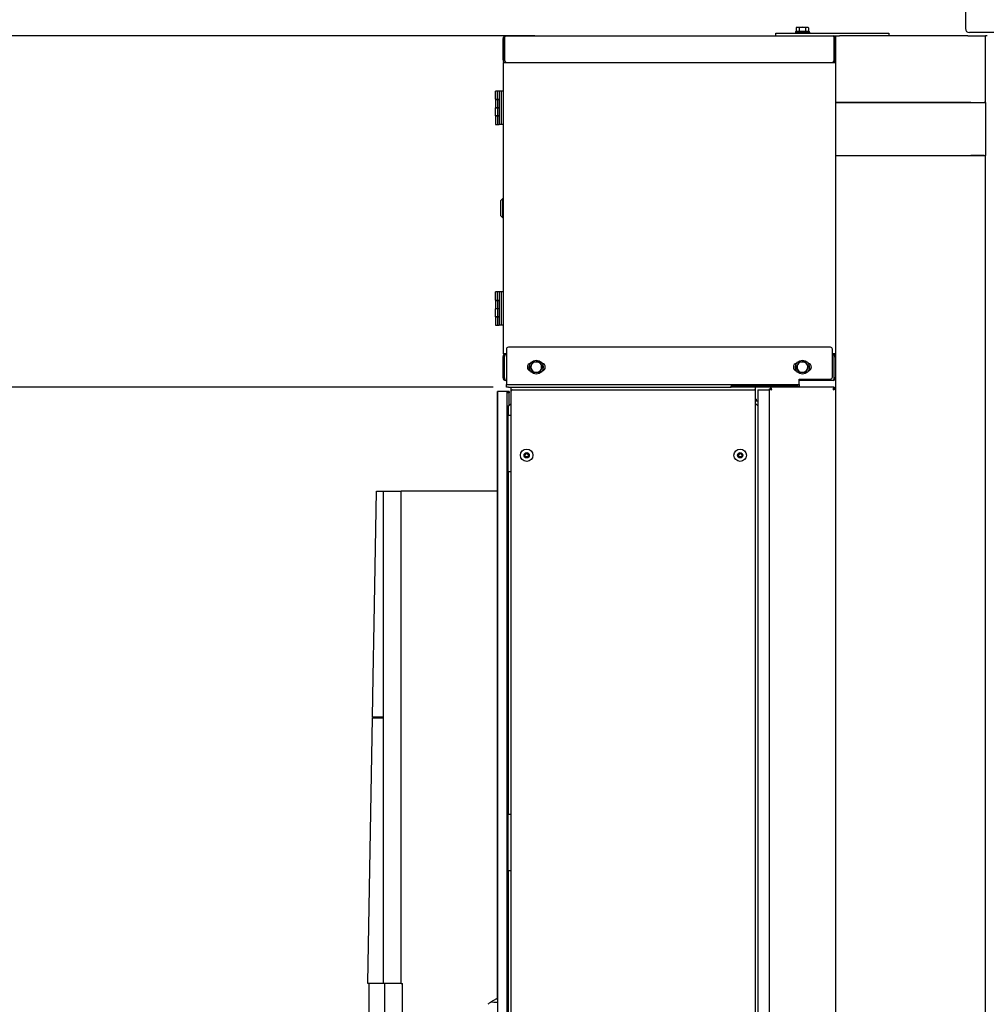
# Model space of a CAD drawing. Extents: x -72 to 51457, y 0 to 26838.
# Tile 158 of 203: x 4608 to 6061, y 13583 to 15063. Entities that reach past the tile are written whole.
import ezdxf
from ezdxf.enums import TextEntityAlignment as Align

# ---------------------------------------------------------------- set-up
doc = ezdxf.new("R2010")
doc.units = 0
doc.header["$LTSCALE"] = 12
for name, pattern in [('LDM', [0]), ('LEA', [0]), ('LFUN', [0]), ('SOLID_THIN', [0])]:
    doc.linetypes.add(name, pattern=pattern)
doc.layers.get('0').update_dxf_attribs({"linetype": 'CONTINUOUS'})
doc.layers.add('4', color=7, linetype='CONTINUOUS')
doc.styles.get("Standard").update_dxf_attribs({"font": 'medtext', "width": 0.75})
doc.styles.add('TDM', font='TXT', dxfattribs={"width": 0.675})
doc.dimstyles.new('MEDDIM1586', dxfattribs={"dimscale": 20, "dimtxt": 6, "dimasz": 3.5, "dimexe": 2.5, "dimexo": 2.5, "dimgap": 1.665, "dimtad": 1, "dimdec": 4, "dimrnd": 1, "dimzin": 12, "dimdsep": 46, "dimtxsty": 'Standard', "dimblk": 'MEDFUNV_7', "dimcen": 30, "dimclrd": 7, "dimclre": 7, "dimclrt": 7, "dimadec": 0, "dimazin": 0, "dimtfac": 0.7, "dimtdec": 4, "dimtmove": 0, "dimatfit": 3, "dimldrblk": 'MEDFUNV_7', "dimfxl": 0, "dimtolj": 1, "dimtzin": 0, "dimarcsym": 0})
doc.dimstyles.new('MEDDIM1593', dxfattribs={"dimscale": 20, "dimtxt": 6, "dimasz": 3.5, "dimexe": 2.5, "dimexo": 2.5, "dimgap": 1.665, "dimtad": 1, "dimdec": 4, "dimrnd": 1, "dimzin": 12, "dimdsep": 46, "dimtxsty": 'Standard', "dimblk": 'MEDFUNV_7', "dimcen": 30, "dimclrd": 7, "dimclre": 7, "dimclrt": 7, "dimadec": 0, "dimazin": 0, "dimtfac": 0.7, "dimtdec": 4, "dimtmove": 0, "dimatfit": 3, "dimldrblk": 'MEDFUNV_7', "dimfxl": 0, "dimtolj": 1, "dimtzin": 0, "dimarcsym": 0})
doc.dimstyles.new('MEDDIM1600', dxfattribs={"dimscale": 20, "dimtxt": 6, "dimasz": 3.5, "dimexe": 2.5, "dimexo": 2.5, "dimgap": 1.665, "dimtad": 1, "dimdec": 4, "dimrnd": 1, "dimzin": 12, "dimdsep": 46, "dimtxsty": 'Standard', "dimblk": 'MEDFUNV_7', "dimcen": 30, "dimclrd": 7, "dimclre": 7, "dimclrt": 7, "dimadec": 0, "dimazin": 0, "dimtfac": 0.7, "dimtdec": 4, "dimtmove": 0, "dimatfit": 3, "dimldrblk": 'MEDFUNV_7', "dimfxl": 0, "dimtolj": 1, "dimtzin": 0, "dimarcsym": 0})

# ---------------------------------------------------------------- blocks, each defined once
blk = doc.blocks.new('MEDFUNV_6')
at = {"color": 0, "linetype": 'LFUN', "lineweight": -2}
for points in [[(1, 0.133), (0, 0), (1, -0.133), (1, 0.133)], [(1, 0.111), (0.167, 0), (1, -0.111)], [(1, 0.089), (0.333, 0), (1, -0.089)], [(1, 0.067), (0.5, 0), (1, -0.067)], [(1, 0.044), (0.667, 0), (1, -0.044)], [(1, 0.022), (0.833, 0), (1, -0.022)]]:
    blk.add_lwpolyline(points, dxfattribs=at)
blk = doc.blocks.new('MEDFUNV_7')
at = {"color": 0, "linetype": 'LFUN', "lineweight": -2}
for points in [[(-1, 0.133), (0, 0), (-1, -0.133), (-1, 0.133)], [(-1, 0.111), (-0.167, 0), (-1, -0.111)], [(-1, 0.089), (-0.333, 0), (-1, -0.089)], [(-1, 0.067), (-0.5, 0), (-1, -0.067)], [(-1, 0.044), (-0.667, 0), (-1, -0.044)], [(-1, 0.022), (-0.833, 0), (-1, -0.022)]]:
    blk.add_lwpolyline(points, dxfattribs=at)
blk = doc.blocks.new('MEDCLUMP_DIM_1587_')
at = {"layer": '4', "color": 7, "linetype": 'LEA', "lineweight": 25}
for p, q in [((5319.8, 14510.6), (3300.8, 14510.6)), ((5326.8, 12383.6), (3300.8, 12383.6))]:
    blk.add_line(p, q, dxfattribs=at)
at = {"layer": '4', "color": 7, "linetype": 'LDM', "lineweight": 25}
blk.add_line((3350.8, 12383.6), (3350.8, 14510.6), dxfattribs=at)
at = {"layer": '4', "color": 7, "linetype": 'LDM', "lineweight": 25, "xscale": 70, "yscale": 70, "zscale": 70, "rotation": 90}
for name, p in [('MEDFUNV_7', (3350.8, 14510.6)), ('MEDFUNV_6', (3350.8, 12383.6))]:
    blk.add_blockref(name, p, dxfattribs=at)
at = {"layer": '4', "color": 7, "lineweight": 25, "style": 'TDM', "width": 0.7425}
blk.add_text('2127', height=120, rotation=90, dxfattribs=at).set_placement((3350.8, 13298.6), align=Align.BOTTOM_LEFT)
blk = doc.blocks.new('*D86')
at = {"lineweight": 0}
blk.add_blockref('MEDCLUMP_DIM_1587_', (0, 0), dxfattribs=at)
blk = doc.blocks.new('MEDCLUMP_DIM_1594_')
at = {"layer": '4', "color": 7, "linetype": 'LEA', "lineweight": 25}
for p, q in [((5382.5, 15038.6), (3300.8, 15038.6)), ((5319.8, 14510.6), (3300.8, 14510.6))]:
    blk.add_line(p, q, dxfattribs=at)
at = {"layer": '4', "color": 7, "linetype": 'LDM', "lineweight": 25}
blk.add_line((3350.8, 14510.6), (3350.8, 15038.6), dxfattribs=at)
at = {"layer": '4', "color": 7, "linetype": 'LDM', "lineweight": 25, "xscale": 70, "yscale": 70, "zscale": 70, "rotation": 90}
for name, p in [('MEDFUNV_7', (3350.8, 15038.6)), ('MEDFUNV_6', (3350.8, 14510.6))]:
    blk.add_blockref(name, p, dxfattribs=at)
at = {"layer": '4', "color": 7, "lineweight": 25, "style": 'TDM', "width": 0.675}
blk.add_text('528', height=120, rotation=90, dxfattribs=at).set_placement((3350.8, 14666.6), align=Align.BOTTOM_LEFT)
blk = doc.blocks.new('*D84')
at = {"lineweight": 0}
blk.add_blockref('MEDCLUMP_DIM_1594_', (0, 0), dxfattribs=at)
blk = doc.blocks.new('MEDCLUMP_DIM_1601_')
at = {"layer": '4', "color": 7, "linetype": 'LEA', "lineweight": 25}
for p, q in [((6091.9, 15338.6), (3300.8, 15338.6)), ((5318.8, 15038.6), (3300.8, 15038.6))]:
    blk.add_line(p, q, dxfattribs=at)
at = {"layer": '4', "color": 7, "linetype": 'LDM', "lineweight": 25}
for points in [[(3350.8, 15038.6), (3350.8, 15704.6)], [(3350.8, 14898.6), (3350.8, 15038.6), (3350.8, 15338.6), (3350.8, 15478.6)]]:
    blk.add_lwpolyline(points, dxfattribs=at)
at = {"layer": '4', "color": 7, "linetype": 'LDM', "lineweight": 25, "xscale": 70, "yscale": 70, "zscale": 70, "rotation": 90}
for name, p in [('MEDFUNV_6', (3350.8, 15338.6)), ('MEDFUNV_7', (3350.8, 15038.6))]:
    blk.add_blockref(name, p, dxfattribs=at)
at = {"layer": '4', "color": 7, "lineweight": 25, "style": 'TDM', "width": 0.771429}
blk.add_text('300', height=120, rotation=90, dxfattribs=at).set_placement((3350.8, 15448.6), align=Align.BOTTOM_LEFT)
blk = doc.blocks.new('*D82')
at = {"lineweight": 0}
blk.add_blockref('MEDCLUMP_DIM_1601_', (0, 0), dxfattribs=at)
blk = doc.blocks.new('Vela_Front')
at = {"color": 7, "linetype": 'SOLID_THIN', "lineweight": 25}
for p, q in [((6029.8, 15097.6), (6029.8, 15049.6)), ((5744.8, 15038.6), (5744.8, 15042.6)), ((5744.8, 15042.6), (5747.8, 15042.6)), ((5747.8, 15042.6), (5911.8, 15042.6)), ((5774.3, 15045.1), (5774.3, 15044)), ((5774.3, 15045.1), (5779, 15045.1)), ((5774.3, 15044.1), (5774.3, 15043.8)), ((5774.3, 15043.9), (5774.3, 15042.6)), ((5774.3, 15043.6), (5774.3, 15043.9)), ((5774.3, 15043.9), (5774.3, 15043.9)), ((5774.3, 15043.8), (5774.3, 15043.7)), ((5774.3, 15043.7), (5774.4, 15043.7)), ((5775.1, 15044.1), (5775.1, 15043.8)), ((5775.1, 15043.6), (5775.1, 15043.9)), ((5775.1, 15043.9), (5775.1, 15043.9)), ((5775.1, 15043.8), (5775.1, 15043.7)), ((5775.1, 15043.7), (5775.8, 15043.7)), ((5776.8, 15051.5), (5775.5, 15050.8)), ((5775.5, 15050.8), (5775.5, 15045.7)), ((5775.5, 15045.7), (5780.1, 15045.7)), ((5775.7, 15043.7), (5775.7, 15043.7)), ((5775.8, 15043.7), (5775.8, 15043.7)), ((5777.5, 15044), (5776.4, 15043.8)), ((5776.8, 15051.5), (5777.8, 15051.5)), ((5777.4, 15045.7), (5777.4, 15045.1)), ((5777.4, 15043.6), (5777.4, 15043.9)), ((5777.4, 15043.9), (5777.5, 15043.9)), ((5777.5, 15044.1), (5777.5, 15043.8)), ((5777.5, 15043.8), (5777.5, 15043.7)), ((5777.5, 15043.7), (5778, 15043.7)), ((5777.8, 15051.5), (5784.8, 15051.5)), ((5777.9, 15043.7), (5777.9, 15043.6)), ((5780.9, 15044), (5778, 15043.7)), ((5779, 15045.1), (5795.3, 15045.1)), ((5780.1, 15050.8), (5780.1, 15045.7)), ((5780.1, 15045.7), (5789.4, 15045.7)), ((5780.8, 15043.6), (5780.8, 15043.9)), ((5780.8, 15043.9), (5780.9, 15043.9)), ((5780.9, 15044.1), (5780.9, 15043.8)), ((5780.9, 15043.8), (5780.9, 15043.7)), ((5780.9, 15043.7), (5781.2, 15043.7)), ((5781.1, 15043.7), (5781.1, 15043.6)), ((5785, 15044.1), (5781.2, 15043.7)), ((5784.8, 15051.5), (5791.7, 15051.5)), ((5784.9, 15043.6), (5784.9, 15043.9)), ((5788.6, 15043.9), (5784.9, 15043.6)), ((5784.9, 15043.8), (5785, 15043.8)), ((5785, 15044.1), (5785, 15043.8)), ((5785, 15044.1), (5785, 15044.1)), ((5785, 15043.8), (5785, 15044.1)), ((5785, 15043.8), (5785, 15043.7)), ((5785, 15043.7), (5785, 15043.8)), ((5785, 15043.8), (5785, 15043.8)), ((5785, 15043.7), (5785, 15043.7)), ((5788.9, 15043.9), (5788.6, 15043.9)), ((5788.7, 15043.9), (5788.7, 15044)), ((5788.9, 15043.6), (5788.9, 15043.9)), ((5791.8, 15043.9), (5788.9, 15043.6)), ((5788.9, 15043.8), (5789, 15043.8)), ((5789, 15043.7), (5788.9, 15043.7)), ((5789, 15044.1), (5789, 15043.8)), ((5789, 15043.8), (5789, 15043.7)), ((5789.4, 15050.8), (5789.4, 15045.7)), ((5789.4, 15045.7), (5794, 15045.7)), ((5791.7, 15051.5), (5792.8, 15051.5)), ((5792.3, 15043.9), (5791.8, 15043.9)), ((5791.9, 15043.9), (5791.9, 15044)), ((5792.1, 15045.1), (5792.1, 15045.7)), ((5792.3, 15044.1), (5792.3, 15043.8)), ((5792.3, 15043.6), (5792.3, 15043.9)), ((5792.3, 15043.8), (5792.3, 15043.7)), ((5792.9, 15043.8), (5792.3, 15043.7)), ((5792.3, 15043.8), (5792.3, 15043.8)), ((5792.3, 15043.7), (5792.3, 15043.7)), ((5794, 15050.8), (5792.8, 15051.5)), ((5794.5, 15043.9), (5793.9, 15043.9)), ((5793.9, 15043.9), (5793.9, 15043.9)), ((5794, 15050.8), (5794, 15045.7)), ((5794.5, 15044.1), (5794.5, 15043.8)), ((5794.5, 15043.6), (5794.5, 15043.9)), ((5794.5, 15043.8), (5794.5, 15043.7)), ((5794.5, 15043.8), (5794.5, 15043.8)), ((5794.5, 15043.7), (5794.5, 15043.7)), ((5795.3, 15043.9), (5795.2, 15043.9)), ((5795.3, 15044), (5795.3, 15045.1)), ((5795.3, 15044), (5795.3, 15043.9)), ((5795.3, 15042.6), (5795.3, 15043.9)), ((5911.8, 15042.6), (5914.8, 15042.6)), ((5914.8, 15042.6), (5914.8, 15038.6)), ((7634.8, 15043.6), (6035.8, 15043.6)), ((5334.8, 15034.6), (5336.8, 15034.6)), ((5334.8, 15002.6), (5334.8, 15034.6)), ((5336.8, 15034.6), (5336.8, 15002.6)), ((5337.1, 15002.6), (5337.1, 15034.6)), ((5338.8, 15038.6), (5830.8, 15038.6)), ((5830.8, 15038.6), (5834.8, 15038.6)), ((5832.4, 15002.6), (5832.4, 15034.6)), ((5834.8, 15034.6), (5832.8, 15034.6)), ((5832.8, 15034.6), (5832.8, 15002.6)), ((5834.8, 15038.6), (5840.8, 15038.6)), ((5834.8, 15038.6), (5834.8, 14938.6)), ((6033.5, 15038.6), (5840.8, 15038.6)), ((6033.5, 15038.6), (6037.8, 15038.6)), ((6037.8, 15038.6), (6058, 15038.6)), ((6058, 15038.6), (6059.8, 15038.6)), ((6059.8, 14938.6), (6059.8, 15038.6)), ((6062.8, 15038.6), (6059.8, 15038.6)), ((5336.8, 15002.6), (5334.8, 15002.6)), ((5334.8, 14998.6), (5334.8, 14560.6)), ((5334.8, 14998.6), (5338.8, 14998.6)), ((5338.8, 14998.6), (5338.8, 14999.1)), ((5338.8, 14998.6), (5830.8, 14998.6)), ((5830.8, 14998.6), (5830.8, 14999)), ((5830.8, 14998.6), (5834.8, 14998.6)), ((5832.8, 15002.6), (5834.8, 15002.6)), ((5323.3, 14943.3), (5323.3, 14955.6)), ((5326.3, 14955.6), (5323.3, 14955.6)), ((5326.3, 14943.3), (5326.3, 14955.6)), ((5328.8, 14955.6), (5326.3, 14955.6)), ((5328.8, 14955.6), (5328.8, 14905.6)), ((5331.8, 14955.6), (5328.8, 14955.6)), ((5331.8, 14955.6), (5331.8, 14905.6)), ((5334.8, 14955.6), (5331.8, 14955.6)), ((5323.3, 14943.3), (5326.3, 14943.3)), ((5323.3, 14943), (5323.3, 14930.7)), ((5323.3, 14943), (5326.3, 14943)), ((5325.3, 14943.3), (5325.3, 14943)), ((5326.3, 14943.3), (5328.8, 14943.3)), ((5326.3, 14943), (5326.3, 14930.7)), ((5326.3, 14943), (5328.3, 14943)), ((5328.3, 14943), (5328.8, 14943)), ((5840.8, 14938.6), (5834.8, 14938.6)), ((5834.8, 14938.6), (5834.8, 14938.3)), ((5834.8, 14938.3), (5834.8, 14858.8)), ((5834.8, 14938.3), (5840.8, 14938.3)), ((5837.8, 14938.3), (5837.8, 14938.6)), ((5839.8, 14938.3), (5839.8, 14938.6)), ((6033.5, 14938.6), (5840.8, 14938.6)), ((5840.8, 14938.3), (6033.3, 14938.3)), ((5841.8, 14938.6), (5841.8, 14938.3)), ((6031.8, 14938.3), (6031.8, 14938.6)), ((6033.3, 14938.3), (6037.5, 14938.3)), ((6037.8, 14938.6), (6033.5, 14938.6)), ((6037.5, 14938.3), (6058, 14938.3)), ((6037.8, 14938.6), (6058, 14938.6)), ((6054.8, 14938.6), (6054.8, 14938.3)), ((6056.8, 14938.6), (6056.8, 14938.3)), ((6059.8, 14938.6), (6058, 14938.6)), ((6058, 14938.3), (6059.8, 14938.3)), ((6059.8, 14938.3), (6059.8, 14938.6)), ((6059.8, 14938.3), (6059.8, 14858.8)), ((5323.3, 14930.7), (5326.3, 14930.7)), ((5323.3, 14918.2), (5323.3, 14930.5)), ((5326.3, 14930.5), (5323.3, 14930.5)), ((5325.3, 14930.7), (5325.3, 14930.5)), ((5326.3, 14930.7), (5328.3, 14930.7)), ((5326.3, 14930.5), (5326.3, 14918.2)), ((5328.8, 14930.5), (5326.3, 14930.5)), ((5328.3, 14930.7), (5328.8, 14930.7)), ((5326.3, 14918.2), (5323.3, 14918.2)), ((5323.3, 14917.9), (5323.3, 14905.6)), ((5326.3, 14917.9), (5323.3, 14917.9)), ((5325.3, 14918.2), (5325.3, 14917.9)), ((5328.8, 14918.2), (5326.3, 14918.2)), ((5326.3, 14917.9), (5326.3, 14905.6)), ((5328.3, 14917.9), (5326.3, 14917.9)), ((5328.8, 14917.9), (5328.3, 14917.9)), ((5323.3, 14905.6), (5326.3, 14905.6)), ((5326.3, 14905.6), (5328.3, 14905.6)), ((5328.3, 14905.6), (5328.8, 14905.6)), ((5331.8, 14905.6), (5328.8, 14905.6)), ((5334.8, 14905.6), (5331.8, 14905.6)), ((5834.8, 14858.8), (5840.8, 14858.8)), ((5834.8, 14858.8), (5834.8, 14858.6)), ((5834.8, 14858.6), (5834.8, 12638.6)), ((5834.8, 14858.6), (5840.8, 14858.6)), ((5837.8, 14858.6), (5837.8, 14858.8)), ((5839.8, 14858.6), (5839.8, 14858.8)), ((5840.8, 14858.8), (6033.3, 14858.8)), ((5840.8, 14858.6), (6033.5, 14858.6)), ((5841.8, 14858.8), (5841.8, 14858.6)), ((6031.8, 14858.6), (6031.8, 14858.8)), ((6033.3, 14858.8), (6037.5, 14858.8)), ((6033.5, 14858.6), (6037.8, 14858.6)), ((6037.5, 14858.8), (6058, 14858.8)), ((6058, 14858.6), (6037.8, 14858.6)), ((6054.8, 14858.8), (6054.8, 14858.6)), ((6056.8, 14858.8), (6056.8, 14858.6)), ((6058, 14858.8), (6059.8, 14858.8)), ((6058, 14858.6), (6059.8, 14858.6)), ((6059.8, 14858.6), (6059.8, 14858.8)), ((6059.8, 12638.6), (6059.8, 14858.6)), ((5333.8, 14793.6), (5330.8, 14790.6)), ((5330.8, 14790.6), (5330.8, 14768.6)), ((5334.8, 14793.6), (5333.8, 14793.6)), ((5333.8, 14793.6), (5333.8, 14779.6)), ((5333.8, 14779.6), (5333.8, 14765.6)), ((5330.8, 14768.6), (5333.8, 14765.6)), ((5333.8, 14765.6), (5334.8, 14765.6)), ((5323.3, 14641.3), (5323.3, 14653.6)), ((5326.3, 14653.6), (5323.3, 14653.6)), ((5323.3, 14641.3), (5326.3, 14641.3)), ((5323.3, 14641), (5323.3, 14628.7)), ((5323.3, 14641), (5326.3, 14641)), ((5325.3, 14641.3), (5325.3, 14641)), ((5326.3, 14641.3), (5326.3, 14653.6)), ((5328.8, 14653.6), (5326.3, 14653.6)), ((5326.3, 14641.3), (5328.8, 14641.3)), ((5326.3, 14641), (5326.3, 14628.7)), ((5326.3, 14641), (5328.3, 14641)), ((5328.3, 14641), (5328.8, 14641)), ((5328.8, 14653.6), (5328.8, 14603.6)), ((5331.8, 14653.6), (5328.8, 14653.6)), ((5331.8, 14653.6), (5331.8, 14603.6)), ((5334.8, 14653.6), (5331.8, 14653.6)), ((5323.3, 14628.7), (5326.3, 14628.7)), ((5323.3, 14616.2), (5323.3, 14628.5)), ((5326.3, 14628.5), (5323.3, 14628.5)), ((5325.3, 14628.7), (5325.3, 14628.5)), ((5326.3, 14628.7), (5328.3, 14628.7)), ((5326.3, 14628.5), (5326.3, 14616.2)), ((5328.8, 14628.5), (5326.3, 14628.5)), ((5328.3, 14628.7), (5328.8, 14628.7)), ((5326.3, 14616.2), (5323.3, 14616.2)), ((5323.3, 14615.9), (5323.3, 14603.6)), ((5326.3, 14615.9), (5323.3, 14615.9)), ((5325.3, 14616.2), (5325.3, 14615.9)), ((5328.8, 14616.2), (5326.3, 14616.2)), ((5326.3, 14615.9), (5326.3, 14603.6)), ((5328.3, 14615.9), (5326.3, 14615.9)), ((5328.8, 14615.9), (5328.3, 14615.9)), ((5323.3, 14603.6), (5326.3, 14603.6)), ((5326.3, 14603.6), (5328.3, 14603.6)), ((5328.3, 14603.6), (5328.8, 14603.6)), ((5331.8, 14603.6), (5328.8, 14603.6)), ((5334.8, 14603.6), (5331.8, 14603.6)), ((5339.8, 14567.6), (5339.8, 14518.6)), ((5826.8, 14570.6), (5342.8, 14570.6)), ((5829.8, 14525.6), (5829.8, 14567.6)), ((5338.8, 14560.6), (5334.8, 14560.6)), ((5336.8, 14556.6), (5334.8, 14556.6)), ((5334.8, 14524.6), (5334.8, 14556.6)), ((5336.8, 14524.6), (5336.8, 14556.6)), ((5337.1, 14524.6), (5337.1, 14556.6)), ((5339.8, 14560.6), (5338.8, 14560.6)), ((5338.8, 14560.6), (5338.8, 14560.1)), ((5830.8, 14560.6), (5829.8, 14560.6)), ((5834.8, 14560.6), (5830.8, 14560.6)), ((5830.8, 14560.6), (5830.8, 14560.1)), ((5832.4, 14524.6), (5832.4, 14556.6)), ((5832.8, 14556.6), (5834.8, 14556.6)), ((5832.8, 14524.6), (5832.8, 14556.6)), ((5375.5, 14540.3), (5377.7, 14544.3)), ((5378, 14536.3), (5375.5, 14540.3)), ((5377.7, 14544.3), (5379.9, 14548.4)), ((5379.9, 14548.4), (5384.5, 14548.6)), ((5384.5, 14548.6), (5389.1, 14548.7)), ((5389.1, 14548.7), (5391.5, 14544.8)), ((5391.5, 14544.8), (5394, 14540.9)), ((5394, 14540.9), (5391.8, 14536.8)), ((5775.5, 14540.3), (5777.7, 14544.3)), ((5778, 14536.3), (5775.5, 14540.3)), ((5777.7, 14544.3), (5779.9, 14548.4)), ((5779.9, 14548.4), (5784.5, 14548.6)), ((5784.5, 14548.6), (5789.1, 14548.7)), ((5789.1, 14548.7), (5791.5, 14544.8)), ((5791.5, 14544.8), (5794, 14540.9)), ((5794, 14540.9), (5791.8, 14536.8)), ((5334.8, 14524.6), (5336.8, 14524.6)), ((5380.4, 14532.4), (5378, 14536.3)), ((5385, 14532.6), (5380.4, 14532.4)), ((5389.6, 14532.7), (5385, 14532.6)), ((5391.8, 14536.8), (5389.6, 14532.7)), ((5780.4, 14532.4), (5778, 14536.3)), ((5779.8, 14518.6), (5779.8, 14522.6)), ((5779.8, 14522.6), (5826.8, 14522.6)), ((5785, 14532.6), (5780.4, 14532.4)), ((5789.6, 14532.7), (5785, 14532.6)), ((5791.8, 14536.8), (5789.6, 14532.7)), ((5834.8, 14524.6), (5832.8, 14524.6)), ((5339.8, 14520.6), (5338.8, 14520.6)), ((5339.8, 14518.6), (5339.8, 14514.6)), ((5339.8, 14510.6), (5339.8, 14514.6)), ((5339.8, 14514.6), (5342.8, 14514.6)), ((5342.8, 14510.6), (5339.8, 14510.6)), ((5342.8, 14514.6), (5776.8, 14514.6)), ((5342.8, 14510.6), (5347, 14510.6)), ((5347, 14510.6), (5677.8, 14510.6)), ((5347, 14504.6), (5347, 14510.6)), ((5677.8, 14510.6), (5677.8, 14512.6)), ((5677.8, 14512.6), (5680.8, 14512.6)), ((5680.8, 14510.6), (5677.8, 14510.6)), ((5774.8, 14512.6), (5680.8, 14512.6)), ((5737.1, 14510.6), (5680.8, 14510.6)), ((5714.5, 14504.6), (5714.5, 14510.6)), ((5734.8, 14508.2), (5734.8, 12510.9)), ((5734.8, 14508.2), (5736.8, 14508.2)), ((5737.1, 14510.6), (5737.1, 14508.6)), ((5832.4, 14510.6), (5737.1, 14510.6)), ((5737.1, 14508.6), (5737.1, 14507.6)), ((5774.8, 14512.6), (5777.8, 14512.6)), ((5776.8, 14514.6), (5779.8, 14514.6)), ((5777.8, 14512.6), (5777.8, 14510.6)), ((5830.8, 14520.6), (5779.8, 14520.6)), ((5779.8, 14514.6), (5779.8, 14518.6)), ((5779.8, 14514.6), (5779.8, 14510.6)), ((5832.4, 14510.6), (5832.4, 14508.6)), ((5832.4, 14507.6), (5832.4, 14508.6)), ((5834.8, 14508.2), (5832.8, 14508.2)), ((5326.6, 13590.8), (5326.6, 14504.1)), ((5326.8, 14504.1), (5326.6, 14504.1)), ((5340.8, 14504.1), (5326.8, 14504.1)), ((5326.8, 12519.6), (5326.8, 14504.1)), ((5340.8, 12519.6), (5340.8, 14504.1)), ((5343.8, 14504.1), (5340.8, 14504.1)), ((5343.8, 14502.1), (5340.8, 14502.1)), ((5343.8, 14504.1), (5343.8, 14502.1)), ((5343.8, 14482.5), (5343.8, 14502.1)), ((5347, 12511.6), (5347, 14504.6)), ((5349, 14506.6), (5712.5, 14506.6)), ((5714.5, 12511.6), (5714.5, 14504.6)), ((5717.8, 14506.6), (5717.8, 12509.6)), ((5717.8, 14506.6), (5734.8, 14506.6)), ((5343.2, 14481.9), (5340.8, 14482.4)), ((5347, 14485.7), (5343.2, 14481.9)), ((5343.2, 14468.1), (5343.2, 14481.9)), ((5715.3, 14492.5), (5714.5, 14492.5)), ((5715.3, 14491), (5714.5, 14491)), ((5714.5, 14490), (5717.8, 14490)), ((5717.8, 14482.5), (5714.5, 14485.7)), ((5715.3, 14492.5), (5715.3, 14491)), ((5715.3, 14490), (5715.3, 14491)), ((5342.5, 14468.1), (5340.8, 14468.1)), ((5342.5, 14383.1), (5342.5, 14468.1)), ((5347, 14468.1), (5342.5, 14468.1)), ((5342.5, 14383.1), (5340.8, 14383.1)), ((5347, 14383.1), (5342.5, 14383.1)), ((5343.2, 13868.1), (5343.2, 14383.1)), ((5141.1, 14155.4), (5144.5, 14354.1)), ((5144.5, 14354.1), (5154.9, 14354.1)), ((5154.9, 13614.1), (5154.9, 14354.1)), ((5154.9, 14354.1), (5181.6, 14354.1)), ((5181.6, 13614.1), (5181.6, 14354.1)), ((5326.6, 14354.1), (5181.6, 14354.1)), ((5139.7, 14075.2), (5141.1, 14155.4)), ((5138.6, 14014.1), (5139.7, 14075.2)), ((5131.6, 13615.1), (5138.6, 14013.1)), ((5139.7, 14014.1), (5138.6, 14014.1)), ((5138.6, 14013.1), (5139.7, 14013.1)), ((5141.1, 14014.1), (5139.7, 14014.1)), ((5139.7, 14013.1), (5141.1, 14013.1)), ((5154.9, 14014.1), (5141.1, 14014.1)), ((5141.1, 14013.1), (5154.9, 14013.1)), ((5154.9, 14013.1), (5154.9, 14014.1)), ((5342.5, 13868.1), (5340.8, 13868.1)), ((5342.5, 13783.1), (5342.5, 13868.1)), ((5347, 13868.1), (5342.5, 13868.1)), ((5342.5, 13783.1), (5340.8, 13783.1)), ((5347, 13783.1), (5342.5, 13783.1)), ((5343.2, 13268.1), (5343.2, 13783.1)), ((5131.6, 13614.1), (5131.6, 13615.1)), ((5139.7, 13614.1), (5131.6, 13614.1)), ((5133.6, 13514.1), (5133.6, 13614.1)), ((5141.1, 13614.1), (5139.7, 13614.1)), ((5154.9, 13614.1), (5141.1, 13614.1)), ((5181.6, 13614.1), (5154.9, 13614.1)), ((5157, 13514.1), (5157, 13614.1)), ((5181.6, 13614.1), (5183.6, 13614.1)), ((5183.6, 13514.1), (5183.6, 13614.1)), ((5324.8, 13590.8), (5316.1, 13585.6)), ((5324.8, 13590.8), (5326.8, 13590.8)), ((5326.8, 13585.3), (5325.8, 13585.3))]:
    blk.add_line(p, q, dxfattribs=at)
for points in [[(5774.3, 15044.1), (5774.3, 15044), (5774.3, 15044)], [(5784.9, 15043.9), (5782.8, 15043.8), (5780.8, 15043.6)], [(5785, 15044.1), (5782.9, 15043.9), (5780.9, 15043.7)], [(5784.9, 15043.6), (5786.9, 15043.8), (5788.9, 15043.9)], [(5785, 15043.7), (5787, 15043.9), (5789, 15044.1)], [(5325.8, 13585.3), (5320.9, 13585.5), (5316.1, 13585.6)]]:
    blk.add_lwpolyline(points, dxfattribs=at)
for centre, radius in [((5384.8, 14540.6), 10.5), ((5784.8, 14540.6), 10.5), ((5370.3, 14408.1), 9.35), ((5370.3, 14408.1), 4), ((5370.3, 14408.1), 3.25), ((5370.3, 14408.1), 2.46), ((5691.3, 14408.1), 9.35), ((5691.3, 14408.1), 4), ((5691.3, 14408.1), 3.25), ((5691.3, 14408.1), 2.46)]:
    blk.add_circle(centre, radius, dxfattribs=at)
for centre, radius, start, end in [((6035.8, 15049.6), 6, 180, 270), ((5342.8, 14567.6), 3, 90, 180), ((5826.8, 14567.6), 3, 0, 90), ((5377.3, 14540.6), 6, 101.537, 258.463), ((5384.8, 14540.6), 8, 151.9049, 211.9049), ((5384.8, 14540.6), 8, 91.9049, 151.9049), ((5384.8, 14540.6), 8, 31.9049, 91.9049), ((5384.8, 14540.6), 8, 331.9049, 31.9049), ((5392.3, 14540.6), 6, 281.537, 78.463), ((5777.3, 14540.6), 6, 101.537, 258.463), ((5784.8, 14540.6), 8, 151.9049, 211.9049), ((5784.8, 14540.6), 8, 91.9049, 151.9049), ((5784.8, 14540.6), 8, 31.9049, 91.9049), ((5784.8, 14540.6), 8, 331.9049, 31.9049), ((5792.3, 14540.6), 6, 281.537, 78.463), ((5384.8, 14540.6), 8, 211.9049, 271.9049), ((5384.8, 14540.6), 8, 271.9049, 331.9049), ((5784.8, 14540.6), 8, 211.9049, 271.9049), ((5784.8, 14540.6), 8, 271.9049, 331.9049), ((5826.8, 14525.6), 3, 270, 0), ((5349, 14504.6), 2, 90, 180), ((5712.5, 14504.6), 2, 0, 90), ((5386.7, 13478.2), 128.5, 123.3222, 125.6711)]:
    blk.add_arc(centre, radius, start, end, dxfattribs=at)
for points in [[(5775.1, 15044.1), (5774.6, 15043.9), (5774.3, 15043.8), (5774.3, 15043.7)], [(5775.1, 15043.9), (5774.6, 15043.8), (5774.3, 15043.7), (5774.3, 15043.6)], [(5777.5, 15044.1), (5776.5, 15043.9), (5775.7, 15043.8), (5775.1, 15043.7)], [(5777.4, 15043.9), (5776.4, 15043.8), (5775.7, 15043.7), (5775.1, 15043.6)], [(5780.8, 15043.9), (5779.5, 15043.8), (5778.4, 15043.7), (5777.4, 15043.6)], [(5780.9, 15044.1), (5779.6, 15043.9), (5778.5, 15043.8), (5777.5, 15043.7)], [(5780.1, 15050.8), (5779.9, 15050.9), (5779.4, 15051.1), (5779, 15051.3), (5778.6, 15051.4), (5778.1, 15051.4), (5777.8, 15051.5)], [(5788.9, 15043.6), (5790.2, 15043.7), (5791.3, 15043.8), (5792.3, 15043.9)], [(5789, 15043.7), (5790.3, 15043.8), (5791.4, 15043.9), (5792.3, 15044.1)], [(5794, 15050.8), (5793.7, 15050.9), (5793.3, 15051.1), (5792.9, 15051.3), (5792.4, 15051.4), (5792, 15051.4), (5791.7, 15051.5)], [(5792.3, 15043.7), (5793.3, 15043.8), (5794, 15043.9), (5794.5, 15044.1)], [(5792.3, 15043.6), (5793.3, 15043.7), (5794, 15043.8), (5794.5, 15043.9)], [(5794.5, 15043.7), (5795, 15043.8), (5795.3, 15043.9), (5795.3, 15044)], [(5794.5, 15043.6), (5795, 15043.7), (5795.3, 15043.8), (5795.3, 15043.9)], [(5832.4, 15002.6), (5832.1, 15001.7), (5831.6, 15000.5), (5831, 14999.4), (5830.6, 14998.7), (5830.2, 14998.6), (5830.1, 14998.6)], [(5337.1, 14556.6), (5337.4, 14557.4), (5337.9, 14558.7), (5338.5, 14559.8), (5338.9, 14560.4), (5339.3, 14560.6), (5339.5, 14560.6)], [(5737.1, 14509.3), (5736.7, 14509.1), (5736.5, 14508.9), (5736.1, 14508.2)], [(5738.8, 14506.6), (5738.5, 14507), (5738.2, 14507.6), (5737.8, 14508.2), (5737.5, 14508.5), (5737.2, 14508.6), (5737.1, 14508.6)], [(5830.8, 14506.6), (5831.2, 14506.8), (5831.8, 14507.1), (5832.4, 14507.5), (5832.7, 14507.9), (5832.8, 14508.1), (5832.8, 14508.2)], [(5833.5, 14508.2), (5833.2, 14508.6), (5833.1, 14508.8), (5832.4, 14509.2)]]:
    blk.add_open_spline(points, degree=3, dxfattribs=at)
for points in [[(5777.8, 15051.5), (5777.4, 15051.5), (5777.1, 15051.4), (5776.8, 15051.3), (5776.4, 15051.2), (5776.2, 15051.1), (5775.5, 15050.8)], [(5784.8, 15051.5), (5783.4, 15051.4), (5782.8, 15051.3), (5782.2, 15051.2), (5781.5, 15051.1), (5781.1, 15051), (5780.1, 15050.8)], [(5789.4, 15050.8), (5788.1, 15051.1), (5787.5, 15051.2), (5786.9, 15051.3), (5786.2, 15051.4), (5785.8, 15051.4), (5784.8, 15051.5)], [(5791.7, 15051.5), (5791.3, 15051.5), (5791, 15051.4), (5790.6, 15051.3), (5790.3, 15051.2), (5790, 15051.1), (5789.4, 15050.8)], [(5338.8, 15038.6), (5337.3, 15038.4), (5336.6, 15038.1), (5335.9, 15037.4), (5335.2, 15036.6), (5334.8, 15035.8), (5334.8, 15034.6)], [(5337.5, 15036.1), (5337.3, 15036), (5337.1, 15035.8), (5337, 15035.5), (5336.8, 15035.2), (5336.8, 15034.9), (5336.8, 15034.6)], [(5337.1, 15034.6), (5337.6, 15036.4), (5337.8, 15037.1), (5338, 15037.7), (5338.3, 15038.3), (5338.5, 15038.5), (5338.8, 15038.6)], [(5830.8, 15038.6), (5831.1, 15038.4), (5831.2, 15038.3), (5831.5, 15037.7), (5831.7, 15037), (5831.9, 15036.4), (5832.4, 15034.6)], [(5834.8, 15034.6), (5834.6, 15036), (5834.3, 15036.7), (5833.5, 15037.4), (5832.8, 15038.2), (5832, 15038.5), (5830.8, 15038.6)], [(5832.8, 15034.6), (5832.7, 15035.1), (5832.6, 15035.3), (5832.5, 15035.5), (5832.4, 15035.8), (5832.3, 15035.9), (5832, 15036.1)], [(5334.8, 15002.6), (5334.9, 15001.1), (5335.2, 15000.4), (5336, 14999.7), (5336.8, 14999), (5337.6, 14998.6), (5338.8, 14998.6)], [(5336.8, 15002.6), (5336.8, 15002), (5336.9, 15001.8), (5337.1, 15001.5), (5337.2, 15001.2), (5337.4, 15001.1), (5337.8, 15000.9)], [(5339.5, 14998.6), (5339, 14998.7), (5338.8, 14998.9), (5338.4, 14999.5), (5338.1, 15000.1), (5337.8, 15000.8), (5337.1, 15002.6)], [(5830.8, 14998.6), (5832.2, 14998.7), (5832.9, 14999), (5833.6, 14999.8), (5834.4, 15000.6), (5834.7, 15001.4), (5834.8, 15002.6)], [(5831.7, 15000.9), (5832.2, 15001.1), (5832.3, 15001.3), (5832.5, 15001.5), (5832.6, 15001.8), (5832.7, 15002), (5832.8, 15002.6)], [(5338.8, 14560.6), (5337.3, 14560.4), (5336.6, 14560.1), (5335.9, 14559.3), (5335.1, 14558.6), (5334.8, 14557.7), (5334.8, 14556.6)], [(5337.8, 14558.3), (5337.3, 14558), (5337.2, 14557.9), (5337, 14557.6), (5336.9, 14557.3), (5336.8, 14557.1), (5336.8, 14556.6)], [(5830.1, 14560.6), (5830.5, 14560.4), (5830.7, 14560.3), (5831.1, 14559.6), (5831.4, 14559), (5831.7, 14558.3), (5832.4, 14556.6)], [(5834.8, 14556.6), (5834.6, 14558), (5834.3, 14558.7), (5833.5, 14559.5), (5832.8, 14560.2), (5831.9, 14560.5), (5830.8, 14560.6)], [(5832.8, 14556.6), (5832.7, 14557.1), (5832.6, 14557.4), (5832.5, 14557.7), (5832.3, 14557.9), (5832.1, 14558.1), (5831.7, 14558.3)], [(5334.8, 14524.6), (5334.9, 14523.1), (5335.2, 14522.5), (5336, 14521.7), (5336.7, 14521), (5337.6, 14520.6), (5338.8, 14520.6)], [(5336.8, 14524.6), (5336.8, 14524.1), (5336.9, 14523.8), (5337, 14523.6), (5337.1, 14523.3), (5337.3, 14523.2), (5337.5, 14523)], [(5338.8, 14520.6), (5338.4, 14520.7), (5338.3, 14520.9), (5338, 14521.5), (5337.8, 14522.1), (5337.6, 14522.8), (5337.1, 14524.6)], [(5832.4, 14524.6), (5831.9, 14522.8), (5831.7, 14522), (5831.5, 14521.5), (5831.2, 14520.8), (5831, 14520.6), (5830.8, 14520.6)], [(5830.8, 14520.6), (5832.2, 14520.7), (5832.9, 14521), (5833.6, 14521.8), (5834.4, 14522.6), (5834.7, 14523.4), (5834.8, 14524.6)], [(5832, 14523), (5832.3, 14523.2), (5832.4, 14523.3), (5832.5, 14523.7), (5832.7, 14524), (5832.8, 14524.2), (5832.8, 14524.6)], [(5734.8, 14508.2), (5734.9, 14507.9), (5735.1, 14507.7), (5735.7, 14507.5), (5736.3, 14507.2), (5737, 14507), (5738.8, 14506.6)], [(5736.8, 14508.2), (5736.8, 14507.9), (5736.9, 14507.7), (5737.2, 14507.5), (5737.5, 14507.2), (5737.9, 14507), (5738.8, 14506.6)], [(5738.8, 14506.6), (5738.3, 14508.4), (5738.1, 14509.1), (5737.8, 14509.7), (5737.6, 14510.3), (5737.4, 14510.5), (5737.1, 14510.6)], [(5832.4, 14510.6), (5832.1, 14510.4), (5831.9, 14510.3), (5831.7, 14509.7), (5831.4, 14509), (5831.2, 14508.4), (5830.8, 14506.6)], [(5832.4, 14508.6), (5832.1, 14508.5), (5831.9, 14508.4), (5831.7, 14508.1), (5831.4, 14507.8), (5831.2, 14507.5), (5830.8, 14506.6)], [(5830.8, 14506.6), (5832.6, 14507), (5833.3, 14507.3), (5833.9, 14507.5), (5834.5, 14507.8), (5834.7, 14507.9), (5834.8, 14508.2)]]:
    blk.add_open_spline(points, degree=3, knots=[0, 0, 0, 0, 1, 1, 1, 2, 2, 2, 2], dxfattribs=at)

msp = doc.modelspace()

# ---------------------------------------------------------------- block references
at = {"lineweight": 0}
msp.add_blockref('Vela_Front', (0, 0), dxfattribs=at)

# ---------------------------------------------------------------- dimensions: what is measured, and where the dimension line sits
at = {"layer": '4', "color": 7, "linetype": 'LDM', "lineweight": 25}
for base, p1, p2, dimstyle, picture, middle in [((3350.8, 15038.6), (6111.9, 15338.6), (5338.8, 15038.6), 'MEDDIM1600', '*D82', (3250.8, 15556.6)), ((3350.8, 14510.6), (5402.5, 15038.6), (5339.8, 14510.6), 'MEDDIM1593', '*D84', (3250.8, 14774.6)), ((3350.8, 12383.6), (5339.8, 14510.6), (5346.8, 12383.6), 'MEDDIM1586', '*D86', (3250.8, 13447.1))]:
    dim = msp.add_linear_dim(base=base, p1=p1, p2=p2, angle=90, dimstyle=dimstyle, override={"dimscale": 20, "dimdec": 0, "dimblk": 'MEDFUNV_7', "dimclrd": 7, "dimclre": 7, "dimclrt": 7, "dimtzin": 8}, dxfattribs=at)
    dim.commit()
    dim.dimension.update_dxf_attribs({"geometry": picture, "text_midpoint": middle})

doc.saveas('drawing.dxf')
